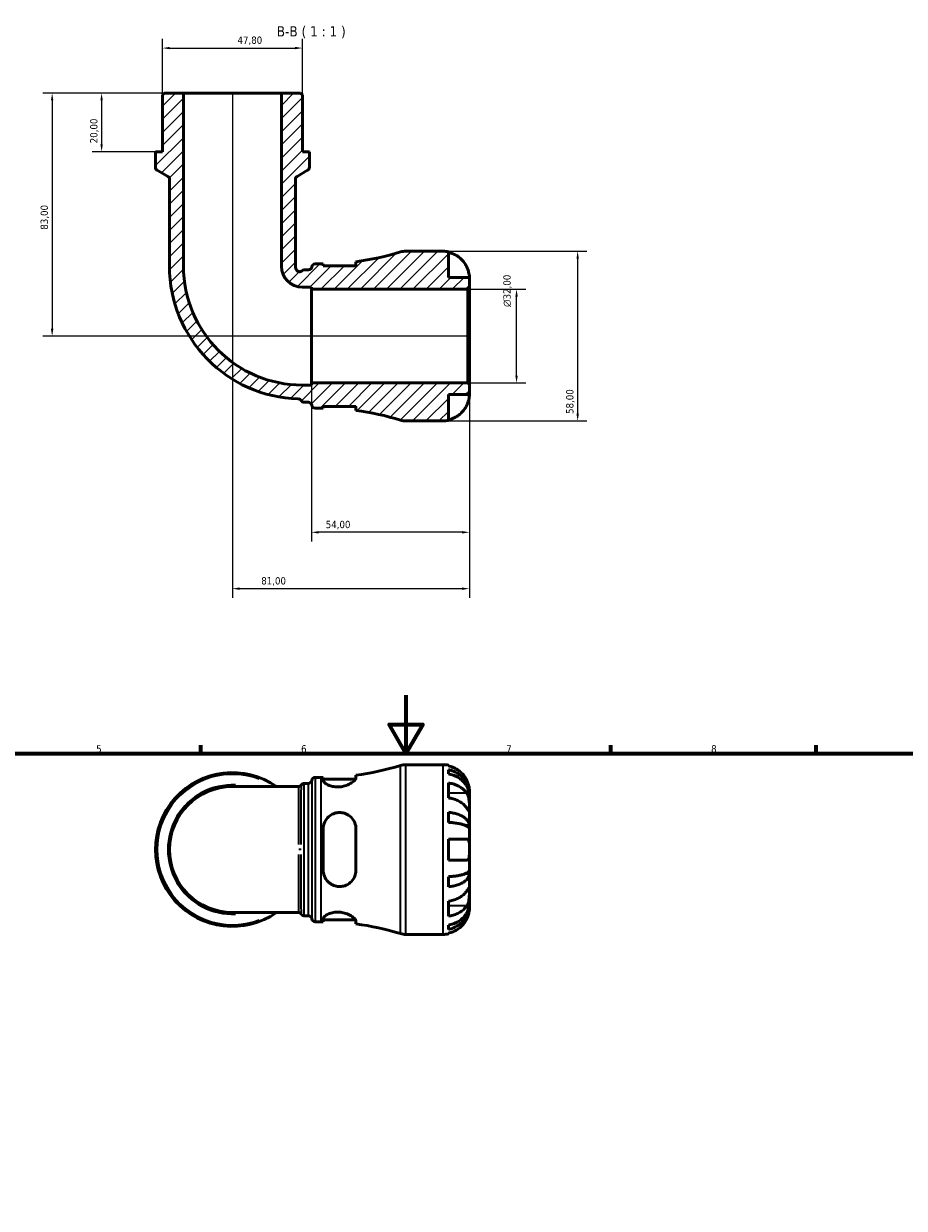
# Model space of a CAD drawing. Header units: millimetres. Extents: x 0 to 902, y 0 to 823.
# Tile 4 of 5: x 290 to 591, y 419 to 823. Entities that reach past the tile are written whole.
import ezdxf

# ---------------------------------------------------------------- set-up
doc = ezdxf.new("R2010")
doc.units = ezdxf.units.MM
for name, color, linetype, lineweight in [('Border (ISO)', 7, 'Continuous', 70), ('Dimension (ISO)', 7, 'Continuous', 25), ('Hatch (ISO)', 7, 'Continuous', 18), ('Symbol (ISO)', 7, 'Continuous', 25), ('Visible (ISO)', 7, 'Continuous', 50), ('Visible Narrow (ISO)', 7, 'Continuous', 35)]:
    doc.layers.add(name, color=color, linetype=linetype, lineweight=lineweight)
doc.styles.add('Label Text (ISO)', font='tahoma.ttf')
doc.styles.add('Note Text (ISO)', font='tahoma.ttf')
doc.dimstyles.new('Default (ISO)', dxfattribs={"dimtxt": 2.5, "dimasz": 2.5, "dimexe": 3.175, "dimexo": 0, "dimgap": 0.762, "dimtad": 1, "dimrnd": 1e-08, "dimzin": 0, "dimtxsty": 'Note Text (ISO)', "dimcen": 0.09, "dimdle": 10, "dimclrd": 256, "dimclre": 256, "dimclrt": 232, "dimazin": 0, "dimtfac": 1.40208, "dimtmove": 0, "dimatfit": 3, "dimfxl": 1, "dimtolj": 1, "dimtzin": 0, "dimlwd": -1, "dimlwe": -1, "dimarcsym": 0})

# ---------------------------------------------------------------- blocks, each defined once
blk = doc.blocks.new('Borders Default Border')
at = {"layer": 'Border (ISO)'}
for p, q in [((350.42, 574), (350.42, 576.9)), ((490.58, 574), (490.58, 576.9)), ((560.67, 574), (560.67, 576.9))]:
    blk.add_line(p, q, dxfattribs=at)
at = {"layer": 'Border (ISO)', "flags": 128}
for points in [[(420.5, 594), (420.5, 574), (414.73, 584), (426.27, 584), (420.5, 574)], [(20, 20), (20, 574), (821, 574), (821, 20), (20, 20)]]:
    blk.add_lwpolyline(points, dxfattribs=at)
at = {"layer": 'Border (ISO)', "color": 232, "true_color": 0xca0064, "char_height": 2.5, "attachment_point": 7, "style": 'Note Text (ISO)'}
for s, insert in [('5', (314.64, 574.35)), ('6', (384.66, 574.35)), ('7', (454.77, 574.4)), ('8', (524.81, 574.34))]:
    blk.add_mtext(s, dxfattribs=dict(at, insert=insert))
blk = doc.blocks.new('*D7')
at = {"layer": 'Defpoints', "color": 0, "transparency": 16777216}
for p in [(344.46, 799.7), (316.48, 779.7), (334.9, 779.7)]:
    blk.add_point(p, dxfattribs=at)
at = {"layer": 'Dimension (ISO)', "transparency": 16777216}
for p, q in [((344.46, 799.7), (313.31, 799.7)), ((316.48, 797.2), (316.48, 782.2)), ((334.9, 779.7), (313.31, 779.7))]:
    blk.add_line(p, q, dxfattribs=at)
for points in [[(316.06, 797.2), (316.9, 797.2), (316.48, 799.7)], [(316.06, 782.2), (316.9, 782.2), (316.48, 779.7)]]:
    blk.add_solid(points, dxfattribs=at)
at = {"layer": 'Dimension (ISO)', "color": 232, "true_color": 0xca0064, "transparency": 16777216, "insert": (312.55, 782.58), "char_height": 2.5, "attachment_point": 1, "rotation": 90, "style": 'Note Text (ISO)'}
blk.add_mtext('\\A1;20,00', dxfattribs=at)
blk = doc.blocks.new('*D8')
at = {"layer": 'Defpoints', "color": 0, "transparency": 16777216}
for p in [(441.61, 732.7), (458.31, 732.7), (441.61, 700.7)]:
    blk.add_point(p, dxfattribs=at)
at = {"layer": 'Dimension (ISO)', "transparency": 16777216}
for p, q in [((441.61, 732.7), (461.48, 732.7)), ((458.31, 703.2), (458.31, 730.2)), ((441.61, 700.7), (461.48, 700.7))]:
    blk.add_line(p, q, dxfattribs=at)
for points in [[(457.89, 730.2), (458.72, 730.2), (458.31, 732.7)], [(457.89, 703.2), (458.72, 703.2), (458.31, 700.7)]]:
    blk.add_solid(points, dxfattribs=at)
at = {"layer": 'Dimension (ISO)', "color": 232, "true_color": 0xca0064, "transparency": 16777216, "insert": (453.78, 726.64), "char_height": 2.5, "attachment_point": 1, "rotation": 90, "style": 'Note Text (ISO)'}
blk.add_mtext('\\A1;\\fAIGDT|b0|i0;\\H2.5000;\\ln\\fTahoma|b0|i0;\\H2.5000;32,00', dxfattribs=at)
blk = doc.blocks.new('*D9')
at = {"layer": 'Defpoints', "color": 0, "transparency": 16777216}
for p in [(388.19, 699.96), (442.19, 700.12), (388.19, 649.64)]:
    blk.add_point(p, dxfattribs=at)
at = {"layer": 'Dimension (ISO)', "transparency": 16777216}
for p, q in [((388.19, 699.96), (388.19, 646.46)), ((442.19, 700.12), (442.19, 646.46)), ((439.69, 649.64), (390.69, 649.64))]:
    blk.add_line(p, q, dxfattribs=at)
for points in [[(390.69, 650.06), (390.69, 649.22), (388.19, 649.64)], [(439.69, 650.06), (439.69, 649.22), (442.19, 649.64)]]:
    blk.add_solid(points, dxfattribs=at)
at = {"layer": 'Dimension (ISO)', "color": 232, "true_color": 0xca0064, "transparency": 16777216, "insert": (393.09, 653.57), "char_height": 2.5, "attachment_point": 1, "style": 'Note Text (ISO)'}
blk.add_mtext('\\A1;54,00', dxfattribs=at)
blk = doc.blocks.new('*D10')
at = {"layer": 'Defpoints', "color": 0, "transparency": 16777216}
for p in [(433.19, 745.7), (433.19, 687.7), (479.19, 687.7)]:
    blk.add_point(p, dxfattribs=at)
at = {"layer": 'Dimension (ISO)', "transparency": 16777216}
for p, q in [((433.19, 745.7), (482.37, 745.7)), ((479.19, 743.2), (479.19, 690.2)), ((433.19, 687.7), (482.37, 687.7))]:
    blk.add_line(p, q, dxfattribs=at)
for points in [[(478.78, 743.2), (479.61, 743.2), (479.19, 745.7)], [(478.78, 690.2), (479.61, 690.2), (479.19, 687.7)]]:
    blk.add_solid(points, dxfattribs=at)
at = {"layer": 'Dimension (ISO)', "color": 232, "true_color": 0xca0064, "transparency": 16777216, "insert": (475.25, 690.09), "char_height": 2.5, "attachment_point": 1, "rotation": 90, "style": 'Note Text (ISO)'}
blk.add_mtext('\\A1;58,00', dxfattribs=at)
blk = doc.blocks.new('*D11')
at = {"layer": 'Defpoints', "color": 0, "transparency": 16777216}
for p in [(361.19, 799.7), (442.19, 700.12), (361.19, 630.38)]:
    blk.add_point(p, dxfattribs=at)
at = {"layer": 'Dimension (ISO)', "transparency": 16777216}
for p, q in [((361.19, 799.7), (361.19, 627.21)), ((442.19, 700.12), (442.19, 627.21)), ((439.69, 630.38), (363.69, 630.38))]:
    blk.add_line(p, q, dxfattribs=at)
for points in [[(363.69, 630.8), (363.69, 629.97), (361.19, 630.38)], [(439.69, 630.8), (439.69, 629.97), (442.19, 630.38)]]:
    blk.add_solid(points, dxfattribs=at)
at = {"layer": 'Dimension (ISO)', "color": 232, "true_color": 0xca0064, "transparency": 16777216, "insert": (371.05, 634.32), "char_height": 2.5, "attachment_point": 1, "style": 'Note Text (ISO)'}
blk.add_mtext('\\A1;81,00', dxfattribs=at)
blk = doc.blocks.new('*D12')
at = {"layer": 'Defpoints', "color": 0, "transparency": 16777216}
for p in [(385.1, 815.12), (337.29, 799.12), (385.1, 799.12)]:
    blk.add_point(p, dxfattribs=at)
at = {"layer": 'Dimension (ISO)', "transparency": 16777216}
for p, q in [((337.29, 799.12), (337.29, 818.29)), ((385.1, 799.12), (385.1, 818.29)), ((339.79, 815.12), (382.6, 815.12))]:
    blk.add_line(p, q, dxfattribs=at)
for points in [[(339.79, 815.53), (339.79, 814.7), (337.29, 815.12)], [(382.6, 815.53), (382.6, 814.7), (385.1, 815.12)]]:
    blk.add_solid(points, dxfattribs=at)
at = {"layer": 'Dimension (ISO)', "color": 232, "true_color": 0xca0064, "transparency": 16777216, "insert": (362.93, 819.06), "char_height": 2.5, "attachment_point": 1, "style": 'Note Text (ISO)'}
blk.add_mtext('\\A1;47,80', dxfattribs=at)
blk = doc.blocks.new('*D13')
at = {"layer": 'Defpoints', "color": 0, "transparency": 16777216}
for p in [(344.46, 799.7), (299.57, 716.7), (441.61, 716.7)]:
    blk.add_point(p, dxfattribs=at)
at = {"layer": 'Dimension (ISO)', "transparency": 16777216}
for p, q in [((344.46, 799.7), (296.39, 799.7)), ((299.57, 797.2), (299.57, 719.2)), ((441.61, 716.7), (296.39, 716.7))]:
    blk.add_line(p, q, dxfattribs=at)
for points in [[(299.15, 797.2), (299.99, 797.2), (299.57, 799.7)], [(299.15, 719.2), (299.99, 719.2), (299.57, 716.7)]]:
    blk.add_solid(points, dxfattribs=at)
at = {"layer": 'Dimension (ISO)', "color": 232, "true_color": 0xca0064, "transparency": 16777216, "insert": (295.63, 753.05), "char_height": 2.5, "attachment_point": 1, "rotation": 90, "style": 'Note Text (ISO)'}
blk.add_mtext('\\A1;83,00', dxfattribs=at)

msp = doc.modelspace()

# ---------------------------------------------------------------- hatches: boundary and pattern name
at = {"layer": 'Hatch (ISO)'}
h = msp.add_hatch(dxfattribs=at)
h.set_pattern_fill('ANSI31', color=256, scale=25.4, style=0)
h.set_pattern_definition([(45, (0, 0), (-2.245064, 2.245064), [])])
edge = h.paths.add_edge_path()
edge.add_ellipse((420.402, 693.495), major_axis=(-1.71, -5.542), ratio=1, start_angle=0, end_angle=17.14711)
edge.add_line((420.402, 687.695), (433.194, 687.695))
edge.add_ellipse((433.194, 696.695), major_axis=(0, -9), ratio=1, start_angle=0, end_angle=11.53696)
edge.add_line((434.994, 687.877), (434.994, 696.695))
edge.add_line((434.994, 696.695), (442.194, 696.695))
edge.add_line((442.194, 696.695), (442.194, 700.115))
edge.add_line((442.194, 700.115), (441.614, 700.695))
edge.add_line((441.614, 700.695), (388.194, 700.695))
edge.add_line((388.194, 700.695), (388.194, 699.964))
edge.add_line((388.194, 699.964), (385.069, 699.964))
edge.add_ellipse((385.069, 740.57), major_axis=(0, -40.606), ratio=1, start_angle=270, end_angle=360, ccw=False)
edge.add_line((344.463, 740.57), (344.463, 799.695))
edge.add_line((344.463, 799.695), (337.872, 799.695))
edge.add_line((337.872, 799.695), (337.292, 799.115))
edge.add_line((337.292, 799.115), (337.292, 779.695))
edge.add_line((337.292, 779.695), (334.902, 779.695))
edge.add_line((334.902, 779.695), (334.902, 774.365))
edge.add_ellipse((336.062, 774.365), major_axis=(-1.16, 0), ratio=1, start_angle=0, end_angle=60)
edge.add_line((335.482, 773.361), (339.102, 771.27))
edge.add_ellipse((338.522, 770.266), major_axis=(0.58, 1.005), ratio=1, start_angle=300, end_angle=360, ccw=False)
edge.add_line((339.682, 770.266), (339.682, 740.57))
edge.add_ellipse((385.069, 740.57), major_axis=(-45.386, 0), ratio=1, start_angle=0, end_angle=88.37462)
edge.add_spline(control_points=[(383.781, 695.202), (383.9, 695.199), (384.017, 695.177), (384.242, 695.099), (384.347, 695.043), (384.564, 694.882), (384.666, 694.769), (384.743, 694.639)], knot_values=[-0.1165729, -0.1165729, -0.1165729, -0.1165729, -0.0809439, -0.0809439, -0.0453148, -0.0453148, 0, 0, 0, 0], degree=3, periodic=0)
edge.add_spline(control_points=[(384.743, 694.639), (384.806, 694.535), (384.884, 694.442), (385.071, 694.278), (385.18, 694.211), (385.438, 694.105), (385.587, 694.075), (385.738, 694.075)], knot_values=[-0.1198956, -0.1198956, -0.1198956, -0.1198956, -0.0835517, -0.0835517, -0.0453148, -0.0453148, 0, 0, 0, 0], degree=3, periodic=0)
edge.add_line((385.738, 694.075), (387.167, 694.075))
edge.add_ellipse((387.167, 692.915), major_axis=(0, 1.16), ratio=1, start_angle=277.18076, end_angle=360, ccw=False)
edge.add_ellipse((389.469, 693.205), major_axis=(-1.151, -0.145), ratio=1, start_angle=0, end_angle=82.81924)
edge.add_line((389.469, 692.045), (391.549, 692.045))
edge.add_ellipse((391.549, 599.981), major_axis=(0, 92.065), ratio=1, start_angle=359.5768, end_angle=360, ccw=False)
edge.add_line((392.229, 692.043), (392.229, 692.685))
edge.add_line((392.229, 692.685), (403.429, 692.685))
edge.add_line((403.429, 692.685), (403.429, 691.276))
edge.add_ellipse((391.549, 599.981), major_axis=(11.88, 91.295), ratio=1, start_angle=350.26698, end_angle=360, ccw=False)
edge = h.paths.add_edge_path()
edge.add_ellipse((420.402, 739.895), major_axis=(0, 5.8), ratio=1, start_angle=0, end_angle=17.14711)
edge.add_ellipse((391.549, 833.41), major_axis=(27.143, -87.973), ratio=1, start_angle=350.26698, end_angle=360, ccw=False)
edge.add_line((403.429, 742.115), (403.429, 740.705))
edge.add_line((403.429, 740.705), (392.229, 740.705))
edge.add_line((392.229, 740.705), (392.229, 741.348))
edge.add_ellipse((391.549, 833.41), major_axis=(0.68, -92.062), ratio=1, start_angle=359.5768, end_angle=360, ccw=False)
edge.add_line((391.549, 741.345), (389.469, 741.345))
edge.add_ellipse((389.469, 740.185), major_axis=(0, 1.16), ratio=1, start_angle=0, end_angle=82.81924)
edge.add_ellipse((387.167, 740.475), major_axis=(1.151, -0.145), ratio=1, start_angle=277.18076, end_angle=360, ccw=False)
edge.add_line((387.167, 739.315), (385.712, 739.315))
edge.add_ellipse((385.712, 738.155), major_axis=(0, 1.16), ratio=1, start_angle=0, end_angle=43.54233)
edge.add_spline(control_points=[(384.913, 738.996), (384.842, 738.929), (384.763, 738.87), (384.591, 738.775), (384.499, 738.739), (384.258, 738.676), (384.106, 738.667), (383.806, 738.709), (383.662, 738.758), (383.401, 738.91), (383.286, 739.011), (383.194, 739.13)], knot_values=[-0.1948811, -0.1948811, -0.1948811, -0.1948811, -0.1654127, -0.1654127, -0.1359443, -0.1359443, -0.0906295, -0.0906295, -0.0453148, -0.0453148, 0, 0, 0, 0], degree=3, periodic=0)
edge.add_ellipse((385.069, 740.57), major_axis=(-1.874, -1.44), ratio=1, start_angle=322.46542, end_angle=360, ccw=False)
edge.add_line((382.705, 740.57), (382.705, 770.266))
edge.add_ellipse((383.865, 770.266), major_axis=(-1.16, 0), ratio=1, start_angle=300, end_angle=360, ccw=False)
edge.add_line((383.285, 771.27), (386.905, 773.361))
edge.add_ellipse((386.325, 774.365), major_axis=(0.58, -1.005), ratio=1, start_angle=0, end_angle=60)
edge.add_line((387.485, 774.365), (387.485, 779.695))
edge.add_line((387.485, 779.695), (385.095, 779.695))
edge.add_line((385.095, 779.695), (385.095, 799.115))
edge.add_line((385.095, 799.115), (384.515, 799.695))
edge.add_line((384.515, 799.695), (377.925, 799.695))
edge.add_line((377.925, 799.695), (377.925, 740.57))
edge.add_ellipse((385.069, 740.57), major_axis=(-7.144, 0), ratio=1, start_angle=0, end_angle=90)
edge.add_line((385.069, 733.427), (388.194, 733.427))
edge.add_line((388.194, 733.427), (388.194, 732.695))
edge.add_line((388.194, 732.695), (441.614, 732.695))
edge.add_line((441.614, 732.695), (442.194, 733.275))
edge.add_line((442.194, 733.275), (442.194, 736.695))
edge.add_line((442.194, 736.695), (434.994, 736.695))
edge.add_line((434.994, 736.695), (434.994, 745.514))
edge.add_ellipse((433.194, 736.695), major_axis=(1.8, 8.818), ratio=1, start_angle=0, end_angle=11.53696)
edge.add_line((433.194, 745.695), (420.402, 745.695))

# ---------------------------------------------------------------- linework, layer by layer
at = {"layer": 'Visible (ISO)'}
for p, q in [((337.872, 799.695), (337.292, 799.115)), ((337.292, 799.115), (337.292, 779.695)), ((344.463, 799.695), (337.872, 799.695)), ((344.463, 740.57), (344.463, 799.695)), ((377.925, 799.695), (344.463, 799.695)), ((384.515, 799.695), (377.925, 799.695)), ((377.925, 799.695), (377.925, 740.57)), ((385.095, 799.115), (384.515, 799.695)), ((385.095, 779.695), (385.095, 799.115)), ((337.292, 779.695), (334.902, 779.695)), ((334.902, 779.695), (334.902, 774.365)), ((387.485, 779.695), (385.095, 779.695)), ((387.485, 774.365), (387.485, 779.695)), ((335.482, 773.361), (339.102, 771.27)), ((383.285, 771.27), (386.905, 773.361)), ((339.682, 770.266), (339.682, 740.57)), ((382.705, 740.57), (382.705, 770.266)), ((433.194, 745.695), (420.402, 745.695)), ((434.994, 736.695), (434.994, 745.514)), ((391.549, 741.345), (389.469, 741.345)), ((392.229, 740.705), (392.229, 741.348)), ((403.429, 742.115), (403.429, 740.705)), ((387.167, 739.315), (385.712, 739.315)), ((403.429, 740.705), (392.229, 740.705)), ((385.069, 733.427), (388.194, 733.427)), ((388.194, 733.427), (388.194, 732.695)), ((442.194, 736.695), (434.994, 736.695)), ((441.614, 732.695), (442.194, 733.275)), ((442.194, 733.275), (442.194, 736.695)), ((442.194, 700.115), (442.194, 733.275)), ((388.194, 732.695), (441.614, 732.695)), ((388.194, 700.695), (388.194, 732.695)), ((441.614, 732.695), (441.614, 700.695)), ((441.614, 700.695), (388.194, 700.695)), ((388.194, 700.695), (388.194, 699.964)), ((442.194, 700.115), (441.614, 700.695)), ((388.194, 699.964), (385.069, 699.964)), ((434.994, 687.877), (434.994, 696.695)), ((434.994, 696.695), (442.194, 696.695)), ((442.194, 696.695), (442.194, 700.115)), ((385.738, 694.075), (387.167, 694.075)), ((392.229, 692.043), (392.229, 692.685)), ((392.229, 692.685), (403.429, 692.685)), ((403.429, 692.685), (403.429, 691.276)), ((389.469, 692.045), (391.549, 692.045)), ((420.402, 687.695), (433.194, 687.695)), ((420.402, 570.238), (433.194, 570.238)), ((434.994, 570.056), (434.994, 569.83)), ((434.994, 568.523), (434.994, 567.09)), ((383.758, 562.749), (361.194, 562.749)), ((385.737, 563.858), (387.167, 563.858)), ((389.469, 565.888), (391.549, 565.888)), ((392.229, 565.89), (392.229, 564.864)), ((392.229, 565.248), (403.287, 565.248)), ((403.429, 565.663), (403.429, 566.658)), ((434.994, 564.001), (434.994, 558.91)), ((442.194, 559.951), (442.176, 559.951)), ((442.194, 559.951), (442.194, 561.238)), ((442.194, 559.461), (442.194, 559.951)), ((442.194, 555.38), (442.194, 559.461)), ((442.194, 549.479), (442.194, 555.38)), ((434.994, 553.973), (434.994, 550.513)), ((392.229, 548.278), (392.229, 534.198)), ((403.429, 534.198), (403.429, 548.278)), ((442.194, 549.479), (440.868, 549.479)), ((442.194, 548.296), (442.194, 549.479)), ((442.194, 541.238), (442.194, 548.296)), ((434.994, 544.838), (434.994, 537.638)), ((442.194, 534.18), (442.194, 541.238)), ((434.994, 531.963), (434.994, 528.503)), ((442.194, 532.997), (440.868, 532.997)), ((442.194, 532.997), (442.194, 534.18)), ((442.194, 527.096), (442.194, 532.997)), ((442.194, 523.015), (442.194, 527.096)), ((434.994, 523.566), (434.994, 518.475)), ((442.194, 522.525), (442.176, 522.525)), ((442.194, 522.525), (442.194, 523.015)), ((442.194, 521.238), (442.194, 522.525)), ((361.194, 519.727), (383.758, 519.727)), ((385.737, 518.618), (387.167, 518.618)), ((389.469, 516.588), (391.549, 516.588)), ((392.229, 517.612), (392.229, 516.585)), ((392.229, 517.228), (403.287, 517.228)), ((403.429, 515.818), (403.429, 516.813)), ((434.994, 515.386), (434.994, 513.953)), ((420.402, 512.238), (433.194, 512.238)), ((434.994, 512.646), (434.994, 512.42))]:
    msp.add_line(p, q, dxfattribs=at)
for centre, radius, start, end in [((336.062, 774.365), 1.16, 180, 240), ((386.325, 774.365), 1.16, 300, 0), ((338.522, 770.266), 1.16, 0, 60), ((383.865, 770.266), 1.16, 120, 180), ((391.549, 833.41), 92.065, 277.4141, 287.14711), ((420.402, 739.895), 5.8, 90, 107.14711), ((433.194, 736.695), 9, 78.46304, 90), ((389.469, 740.185), 1.16, 90, 172.81924), ((391.549, 833.41), 92.065, 270, 270.4232), ((385.069, 740.57), 45.386, 180, 268.37462), ((385.069, 740.57), 40.606, 180, 270), ((385.069, 740.57), 7.144, 180, 270), ((385.069, 740.57), 2.364, 180, 217.53458), ((385.712, 738.155), 1.16, 90, 133.54233), ((387.167, 740.475), 1.16, 270, 352.81924), ((387.167, 692.915), 1.16, 7.18076, 90), ((389.469, 693.205), 1.16, 187.18076, 270), ((391.549, 599.981), 92.065, 89.5768, 90), ((391.549, 599.981), 92.065, 72.85289, 82.5859), ((420.402, 693.495), 5.8, 252.85289, 270), ((433.194, 696.695), 9, 270, 281.53696), ((361.194, 541.238), 26.292, 54.9032, 305.0968), ((391.549, 657.953), 92.065, 277.4141, 287.14711), ((420.402, 564.438), 5.8, 90, 107.14711), ((433.194, 561.238), 9, 78.46304, 90), ((361.194, 541.238), 21.511, 90, 270), ((387.167, 565.018), 1.16, 270, 352.81924), ((389.469, 564.728), 1.16, 90, 172.81924), ((391.549, 657.953), 92.065, 270, 270.4232), ((387.167, 517.458), 1.16, 7.18076, 90), ((389.469, 517.748), 1.16, 187.18076, 270), ((391.549, 424.523), 92.065, 89.5768, 90), ((391.549, 424.523), 92.065, 72.85289, 82.5859), ((420.402, 518.038), 5.8, 252.85289, 270), ((433.194, 521.238), 9, 270, 281.53696)]:
    msp.add_arc(centre, radius, start, end, dxfattribs=at)
for points, knots in [([(434.994, 745.288), (435.568, 745.17), (436.129, 744.992), (437.139, 744.572), (437.678, 744.288), (438.684, 743.612), (439.151, 743.221), (439.938, 742.43), (440.33, 741.958), (440.915, 741.076), (441.135, 740.683), (441.318, 740.295)], [0.17075309, 0.17075309, 0.17075309, 0.17075309, 0.33215152, 0.33215152, 0.49888818, 0.49888818, 0.66562485, 0.66562485, 0.83351137, 0.83351137, 0.95687373, 0.95687373, 0.95687373, 0.95687373]), ([(403.287, 740.705), (403.303, 740.732), (403.318, 740.758), (403.396, 740.907), (403.429, 741.02), (403.429, 741.121)], [-0.23689217, -0.23689217, -0.23689217, -0.23689217, -0.21375265, -0.21375265, -0.10363871, -0.10363871, -0.10363871, -0.10363871]), ([(384.913, 738.996), (384.842, 738.929), (384.763, 738.87), (384.591, 738.775), (384.499, 738.739), (384.258, 738.676), (384.106, 738.667), (383.806, 738.709), (383.662, 738.758), (383.401, 738.91), (383.286, 739.011), (383.194, 739.13)], [-0.19488107, -0.19488107, -0.19488107, -0.19488107, -0.16541267, -0.16541267, -0.13594428, -0.13594428, -0.09062952, -0.09062952, -0.04531476, -0.04531476, 0, 0, 0, 0]), ([(441.318, 740.295), (441.319, 740.292), (441.321, 740.288), (441.412, 740.095), (441.495, 739.904), (441.638, 739.543), (441.7, 739.374), (441.825, 739.002), (441.884, 738.802), (442.023, 738.272), (442.082, 737.963), (442.164, 737.389), (442.181, 737.144), (442.195, 736.79), (442.194, 736.695), (442.194, 736.695)], [-0.58332629, -0.58332629, -0.58332629, -0.58332629, -0.58206847, -0.58206847, -0.51861604, -0.51861604, -0.4628074, -0.4628074, -0.39473272, -0.39473272, -0.27692423, -0.27692423, -0.14288351, -0.14288351, 0, 0, 0, 0]), ([(442.194, 696.695), (442.194, 696.695), (442.194, 696.663), (442.192, 696.528), (442.189, 696.42), (442.167, 696.062), (442.139, 695.77), (442.032, 695.175), (441.972, 694.908), (441.833, 694.415), (441.764, 694.199), (441.605, 693.756), (441.514, 693.53), (441.383, 693.236), (441.351, 693.166), (441.318, 693.095)], [-2.49913258, -2.49913258, -2.49913258, -2.49913258, -2.41505436, -2.41505436, -2.32384732, -2.32384732, -2.1841143, -2.1841143, -2.08674766, -2.08674766, -2.01440674, -2.01440674, -1.93994266, -1.93994266, -1.91637503, -1.91637503, -1.91637503, -1.91637503]), ([(383.781, 695.202), (383.9, 695.199), (384.017, 695.177), (384.242, 695.099), (384.347, 695.043), (384.564, 694.882), (384.666, 694.769), (384.743, 694.639)], [-0.11657295, -0.11657295, -0.11657295, -0.11657295, -0.08094385, -0.08094385, -0.04531476, -0.04531476, 0, 0, 0, 0]), ([(384.743, 694.639), (384.806, 694.535), (384.884, 694.442), (385.071, 694.278), (385.18, 694.211), (385.438, 694.105), (385.587, 694.075), (385.738, 694.075)], [-0.11989564, -0.11989564, -0.11989564, -0.11989564, -0.08355172, -0.08355172, -0.04531476, -0.04531476, 0, 0, 0, 0]), ([(403.429, 692.27), (403.429, 692.338), (403.414, 692.411), (403.361, 692.552), (403.329, 692.617), (403.287, 692.686)], [-1.97684595, -1.97684595, -1.97684595, -1.97684595, -1.90316413, -1.90316413, -1.8436799, -1.8436799, -1.8436799, -1.8436799]), ([(441.318, 693.095), (441.135, 692.708), (440.915, 692.315), (440.33, 691.433), (439.938, 690.961), (439.151, 690.17), (438.684, 689.779), (437.678, 689.103), (437.139, 688.819), (436.129, 688.399), (435.568, 688.221), (434.994, 688.103)], [4.42788405, 4.42788405, 4.42788405, 4.42788405, 4.5512464, 4.5512464, 4.71913293, 4.71913293, 4.88586959, 4.88586959, 5.05260626, 5.05260626, 5.21400469, 5.21400469, 5.21400469, 5.21400469]), ([(441.318, 564.838), (441.135, 565.226), (440.915, 565.618), (440.33, 566.5), (439.938, 566.973), (439.151, 567.763), (438.684, 568.155), (437.678, 568.831), (437.139, 569.115), (436.129, 569.535), (435.568, 569.712), (434.994, 569.83)], [4.42788405, 4.42788405, 4.42788405, 4.42788405, 4.5512464, 4.5512464, 4.71913293, 4.71913293, 4.88586959, 4.88586959, 5.05260626, 5.05260626, 5.21400469, 5.21400469, 5.21400469, 5.21400469]), ([(434.994, 568.523), (435.571, 568.408), (436.135, 568.236), (437.147, 567.83), (437.686, 567.556), (438.693, 566.903), (439.16, 566.525), (439.946, 565.763), (440.337, 565.308), (441.01, 564.33), (441.293, 563.806), (441.72, 562.808), (441.902, 562.241), (442.139, 561.083), (442.194, 560.492), (442.194, 559.951)], [0.1707461, 0.1707461, 0.1707461, 0.1707461, 0.33284, 0.33284, 0.4994944, 0.4994944, 0.6661487, 0.6661487, 0.8332087, 0.8332087, 1.0002688, 1.0002688, 1.1679728, 1.1679728, 1.3356767, 1.3356767, 1.3356767, 1.3356767]), ([(442.194, 559.461), (442.194, 559.943), (442.139, 560.469), (441.902, 561.499), (441.72, 562.004), (441.293, 562.892), (441.01, 563.358), (440.337, 564.229), (439.946, 564.633), (439.16, 565.312), (438.693, 565.648), (437.686, 566.229), (437.147, 566.473), (436.135, 566.835), (435.571, 566.988), (434.994, 567.09)], [4.0142509, 4.0142509, 4.0142509, 4.0142509, 4.1819549, 4.1819549, 4.3496588, 4.3496588, 4.5167189, 4.5167189, 4.6837789, 4.6837789, 4.8504333, 4.8504333, 5.0170876, 5.0170876, 5.1791816, 5.1791816, 5.1791816, 5.1791816]), ([(384.748, 563.304), (384.73, 563.274), (384.708, 563.241), (384.651, 563.167), (384.616, 563.126), (384.524, 563.035), (384.466, 562.986), (384.318, 562.889), (384.226, 562.842), (384.01, 562.771), (383.884, 562.749), (383.758, 562.749)], [17.7475833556, 17.7475833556, 17.7475833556, 17.7475833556, 17.7482167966, 17.7482167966, 17.7488502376, 17.7488502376, 17.7494836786, 17.7494836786, 17.7501171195, 17.7501171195, 17.7507505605, 17.7507505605, 17.7507505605, 17.7507505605]), ([(384.748, 563.304), (384.766, 563.333), (384.787, 563.366), (384.844, 563.44), (384.879, 563.481), (384.971, 563.571), (385.028, 563.621), (385.176, 563.717), (385.268, 563.765), (385.485, 563.836), (385.611, 563.858), (385.737, 563.858)], [3.14140499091, 3.14140499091, 3.14140499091, 3.14140499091, 3.14144480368, 3.14144480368, 3.14148461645, 3.14148461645, 3.14152442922, 3.14152442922, 3.14156424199, 3.14156424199, 3.14160405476, 3.14160405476, 3.14160405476, 3.14160405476]), ([(403.429, 565.663), (403.429, 565.596), (403.414, 565.523), (403.307, 565.236), (403.128, 564.996), (402.528, 564.419), (402.058, 564.074), (400.937, 563.455), (400.298, 563.178), (399.054, 562.818), (398.487, 562.708), (397.369, 562.609), (396.837, 562.613), (395.721, 562.727), (395.163, 562.852), (394.053, 563.216), (393.539, 563.472), (392.726, 564.014), (392.441, 564.301), (392.256, 564.667), (392.229, 564.769), (392.229, 564.864)], [-1.976846, -1.976846, -1.976846, -1.976846, -1.9031641, -1.9031641, -1.705924, -1.705924, -1.4576478, -1.4576478, -1.2245583, -1.2245583, -1.0486206, -1.0486206, -0.8868322, -0.8868322, -0.6981746, -0.6981746, -0.4672608, -0.4672608, -0.2235625, -0.2235625, -0.1230578, -0.1230578, -0.1230578, -0.1230578]), ([(434.994, 564.001), (435.568, 563.918), (436.129, 563.792), (437.139, 563.495), (437.678, 563.294), (438.684, 562.817), (439.151, 562.54), (439.938, 561.981), (440.33, 561.647), (440.915, 561.023), (441.135, 560.745), (441.318, 560.471)], [0.17075309, 0.17075309, 0.17075309, 0.17075309, 0.33215152, 0.33215152, 0.49888818, 0.49888818, 0.66562485, 0.66562485, 0.83351137, 0.83351137, 0.95687373, 0.95687373, 0.95687373, 0.95687373]), ([(442.194, 561.238), (442.194, 561.238), (442.194, 561.271), (442.192, 561.406), (442.189, 561.513), (442.167, 561.871), (442.139, 562.164), (442.032, 562.759), (441.972, 563.026), (441.833, 563.518), (441.764, 563.734), (441.605, 564.177), (441.514, 564.403), (441.383, 564.697), (441.351, 564.768), (441.318, 564.838)], [-2.49913258, -2.49913258, -2.49913258, -2.49913258, -2.41505436, -2.41505436, -2.32384732, -2.32384732, -2.1841143, -2.1841143, -2.08674766, -2.08674766, -2.01440674, -2.01440674, -1.93994266, -1.93994266, -1.91637503, -1.91637503, -1.91637503, -1.91637503]), ([(441.318, 555.38), (441.135, 555.654), (440.915, 555.932), (440.33, 556.555), (439.938, 556.889), (439.151, 557.449), (438.684, 557.726), (437.678, 558.203), (437.139, 558.404), (436.129, 558.701), (435.568, 558.827), (434.994, 558.91)], [4.42788405, 4.42788405, 4.42788405, 4.42788405, 4.5512464, 4.5512464, 4.71913293, 4.71913293, 4.88586959, 4.88586959, 5.05260626, 5.05260626, 5.21400469, 5.21400469, 5.21400469, 5.21400469]), ([(441.318, 560.471), (441.377, 560.383), (441.433, 560.289), (441.584, 560.011), (441.671, 559.816), (441.827, 559.389), (441.895, 559.158), (442.028, 558.578), (442.082, 558.225), (442.164, 557.419), (442.181, 556.973), (442.195, 556.116), (442.194, 555.717), (442.194, 555.38)], [-0.58004807, -0.58004807, -0.58004807, -0.58004807, -0.5384523, -0.5384523, -0.46383793, -0.46383793, -0.3862639, -0.3862639, -0.27840269, -0.27840269, -0.14277912, -0.14277912, 0, 0, 0, 0]), ([(442.194, 555.38), (442.194, 555.197), (442.194, 555.034), (442.192, 554.745), (442.191, 554.623), (442.175, 554.401), (442.157, 554.332), (442.081, 554.32), (442.026, 554.37), (441.888, 554.542), (441.82, 554.637), (441.663, 554.864), (441.575, 554.995), (441.427, 555.217), (441.373, 555.297), (441.318, 555.38)], [0, 0, 0, 0, 0.07774953, 0.07774953, 0.16081914, 0.16081914, 0.27783798, 0.27783798, 0.3882896, 0.3882896, 0.46542959, 0.46542959, 0.54035429, 0.54035429, 0.57953204, 0.57953204, 0.57953204, 0.57953204]), ([(392.229, 548.278), (392.229, 548.489), (392.241, 548.699), (392.337, 549.554), (392.522, 550.179), (393.119, 551.389), (393.551, 551.962), (394.572, 552.881), (395.142, 553.238), (396.281, 553.688), (396.817, 553.814), (397.919, 553.904), (398.466, 553.868), (399.66, 553.614), (400.278, 553.356), (401.505, 552.578), (402.076, 552.012), (402.909, 550.744), (403.192, 550.054), (403.396, 548.976), (403.429, 548.629), (403.429, 548.278)], [-1.9564638, -1.9564638, -1.9564638, -1.9564638, -1.890339, -1.890339, -1.6850061, -1.6850061, -1.4589244, -1.4589244, -1.2518906, -1.2518906, -1.0857552, -1.0857552, -0.9194053, -0.9194053, -0.7102433, -0.7102433, -0.4523347, -0.4523347, -0.2137527, -0.2137527, -0.1036387, -0.1036387, -0.1036387, -0.1036387]), ([(434.994, 553.973), (435.571, 553.913), (436.135, 553.822), (437.147, 553.609), (437.686, 553.466), (438.693, 553.124), (439.16, 552.925), (439.946, 552.526), (440.337, 552.288), (441.01, 551.775), (441.293, 551.5), (441.72, 550.977), (441.902, 550.68), (442.139, 550.073), (442.194, 549.763), (442.194, 549.479)], [0.1707461, 0.1707461, 0.1707461, 0.1707461, 0.33284, 0.33284, 0.4994944, 0.4994944, 0.6661487, 0.6661487, 0.8332087, 0.8332087, 1.0002688, 1.0002688, 1.1679728, 1.1679728, 1.3356767, 1.3356767, 1.3356767, 1.3356767]), ([(442.194, 548.296), (442.194, 548.436), (442.139, 548.589), (441.902, 548.889), (441.72, 549.035), (441.293, 549.293), (441.01, 549.429), (440.337, 549.682), (439.946, 549.799), (439.16, 549.997), (438.693, 550.094), (437.686, 550.263), (437.147, 550.334), (436.135, 550.439), (435.571, 550.484), (434.994, 550.513)], [4.0142509, 4.0142509, 4.0142509, 4.0142509, 4.1819549, 4.1819549, 4.3496588, 4.3496588, 4.5167189, 4.5167189, 4.6837789, 4.6837789, 4.8504333, 4.8504333, 5.0170876, 5.0170876, 5.1791816, 5.1791816, 5.1791816, 5.1791816]), ([(434.994, 544.838), (435.568, 544.838), (436.129, 544.838), (437.139, 544.838), (437.678, 544.838), (438.684, 544.838), (439.151, 544.838), (439.938, 544.838), (440.33, 544.838), (440.915, 544.838), (441.135, 544.838), (441.318, 544.838)], [0.17075309, 0.17075309, 0.17075309, 0.17075309, 0.33215152, 0.33215152, 0.49888818, 0.49888818, 0.66562485, 0.66562485, 0.83351137, 0.83351137, 0.95687373, 0.95687373, 0.95687373, 0.95687373]), ([(441.318, 544.838), (441.385, 544.838), (441.449, 544.829), (441.599, 544.786), (441.68, 544.74), (441.828, 544.603), (441.894, 544.508), (442.028, 544.217), (442.082, 543.999), (442.164, 543.417), (442.181, 543.038), (442.195, 542.184), (442.194, 541.713), (442.194, 541.238)], [-0.57647647, -0.57647647, -0.57647647, -0.57647647, -0.52968676, -0.52968676, -0.46054026, -0.46054026, -0.38562403, -0.38562403, -0.27730827, -0.27730827, -0.14258086, -0.14258086, 0, 0, 0, 0]), ([(442.194, 541.238), (442.194, 540.958), (442.194, 540.678), (442.192, 540.11), (442.189, 539.825), (442.167, 539.147), (442.139, 538.785), (442.032, 538.282), (441.972, 538.112), (441.833, 537.881), (441.764, 537.804), (441.605, 537.692), (441.514, 537.657), (441.383, 537.64), (441.351, 537.638), (441.318, 537.638)], [-2.49913258, -2.49913258, -2.49913258, -2.49913258, -2.41505436, -2.41505436, -2.32384732, -2.32384732, -2.1841143, -2.1841143, -2.08674766, -2.08674766, -2.01440674, -2.01440674, -1.93994266, -1.93994266, -1.91637503, -1.91637503, -1.91637503, -1.91637503]), ([(441.318, 537.638), (441.135, 537.638), (440.915, 537.638), (440.33, 537.638), (439.938, 537.638), (439.151, 537.638), (438.684, 537.638), (437.678, 537.638), (437.139, 537.638), (436.129, 537.638), (435.568, 537.638), (434.994, 537.638)], [4.42788405, 4.42788405, 4.42788405, 4.42788405, 4.5512464, 4.5512464, 4.71913293, 4.71913293, 4.88586959, 4.88586959, 5.05260626, 5.05260626, 5.21400469, 5.21400469, 5.21400469, 5.21400469]), ([(403.429, 534.198), (403.429, 533.963), (403.414, 533.729), (403.307, 532.88), (403.128, 532.288), (402.528, 531.058), (402.058, 530.449), (400.937, 529.485), (400.298, 529.117), (399.054, 528.705), (398.487, 528.606), (397.369, 528.591), (396.837, 528.661), (395.721, 528.972), (395.163, 529.236), (394.053, 529.997), (393.539, 530.527), (392.726, 531.768), (392.441, 532.488), (392.256, 533.561), (392.229, 533.878), (392.229, 534.198)], [-1.976846, -1.976846, -1.976846, -1.976846, -1.9031641, -1.9031641, -1.705924, -1.705924, -1.4576478, -1.4576478, -1.2245583, -1.2245583, -1.0486206, -1.0486206, -0.8868322, -0.8868322, -0.6981746, -0.6981746, -0.4672608, -0.4672608, -0.2235625, -0.2235625, -0.1230578, -0.1230578, -0.1230578, -0.1230578]), ([(434.994, 531.963), (435.571, 531.992), (436.135, 532.037), (437.147, 532.142), (437.686, 532.213), (438.693, 532.382), (439.16, 532.479), (439.946, 532.677), (440.337, 532.794), (441.01, 533.047), (441.293, 533.183), (441.72, 533.441), (441.902, 533.587), (442.139, 533.887), (442.194, 534.04), (442.194, 534.18)], [0.1707461, 0.1707461, 0.1707461, 0.1707461, 0.33284, 0.33284, 0.4994944, 0.4994944, 0.6661487, 0.6661487, 0.8332087, 0.8332087, 1.0002688, 1.0002688, 1.1679728, 1.1679728, 1.3356767, 1.3356767, 1.3356767, 1.3356767]), ([(442.194, 532.997), (442.194, 532.713), (442.139, 532.403), (441.902, 531.796), (441.72, 531.499), (441.293, 530.976), (441.01, 530.701), (440.337, 530.188), (439.946, 529.95), (439.16, 529.551), (438.693, 529.352), (437.686, 529.01), (437.147, 528.867), (436.135, 528.654), (435.571, 528.563), (434.994, 528.503)], [4.0142509, 4.0142509, 4.0142509, 4.0142509, 4.1819549, 4.1819549, 4.3496588, 4.3496588, 4.5167189, 4.5167189, 4.6837789, 4.6837789, 4.8504333, 4.8504333, 5.0170876, 5.0170876, 5.1791816, 5.1791816, 5.1791816, 5.1791816]), ([(434.994, 523.566), (435.568, 523.649), (436.129, 523.775), (437.139, 524.072), (437.678, 524.273), (438.684, 524.75), (439.151, 525.027), (439.938, 525.586), (440.33, 525.92), (440.915, 526.544), (441.135, 526.822), (441.318, 527.096)], [0.17075309, 0.17075309, 0.17075309, 0.17075309, 0.33215152, 0.33215152, 0.49888818, 0.49888818, 0.66562485, 0.66562485, 0.83351137, 0.83351137, 0.95687373, 0.95687373, 0.95687373, 0.95687373]), ([(441.318, 527.096), (441.377, 527.184), (441.433, 527.269), (441.584, 527.494), (441.671, 527.623), (441.827, 527.849), (441.895, 527.942), (442.028, 528.108), (442.082, 528.156), (442.164, 528.143), (442.181, 528.051), (442.195, 527.699), (442.194, 527.432), (442.194, 527.096)], [-0.58004807, -0.58004807, -0.58004807, -0.58004807, -0.5384523, -0.5384523, -0.46383793, -0.46383793, -0.3862639, -0.3862639, -0.27840269, -0.27840269, -0.14277912, -0.14277912, 0, 0, 0, 0]), ([(442.194, 527.096), (442.194, 526.913), (442.194, 526.71), (442.192, 526.259), (442.191, 526.009), (442.175, 525.381), (442.157, 524.996), (442.081, 524.242), (442.026, 523.881), (441.888, 523.296), (441.82, 523.066), (441.663, 522.641), (441.575, 522.447), (441.427, 522.176), (441.373, 522.088), (441.318, 522.005)], [0, 0, 0, 0, 0.07774953, 0.07774953, 0.16081914, 0.16081914, 0.27783798, 0.27783798, 0.3882896, 0.3882896, 0.46542959, 0.46542959, 0.54035429, 0.54035429, 0.57953204, 0.57953204, 0.57953204, 0.57953204]), ([(434.994, 515.386), (435.571, 515.488), (436.135, 515.641), (437.147, 516.003), (437.686, 516.247), (438.693, 516.828), (439.16, 517.164), (439.946, 517.843), (440.337, 518.247), (441.01, 519.117), (441.293, 519.584), (441.72, 520.472), (441.902, 520.977), (442.139, 522.007), (442.194, 522.533), (442.194, 523.015)], [0.1707461, 0.1707461, 0.1707461, 0.1707461, 0.33284, 0.33284, 0.4994944, 0.4994944, 0.6661487, 0.6661487, 0.8332087, 0.8332087, 1.0002688, 1.0002688, 1.1679728, 1.1679728, 1.3356767, 1.3356767, 1.3356767, 1.3356767]), ([(442.194, 522.525), (442.194, 521.984), (442.139, 521.393), (441.902, 520.235), (441.72, 519.668), (441.293, 518.67), (441.01, 518.146), (440.337, 517.168), (439.946, 516.713), (439.16, 515.951), (438.693, 515.573), (437.686, 514.92), (437.147, 514.646), (436.135, 514.24), (435.571, 514.068), (434.994, 513.953)], [4.0142509, 4.0142509, 4.0142509, 4.0142509, 4.1819549, 4.1819549, 4.3496588, 4.3496588, 4.5167189, 4.5167189, 4.6837789, 4.6837789, 4.8504333, 4.8504333, 5.0170876, 5.0170876, 5.1791816, 5.1791816, 5.1791816, 5.1791816]), ([(383.758, 519.727), (383.882, 519.727), (384.005, 519.706), (384.221, 519.636), (384.313, 519.589), (384.463, 519.492), (384.521, 519.443), (384.614, 519.353), (384.649, 519.311), (384.707, 519.237), (384.729, 519.203), (384.747, 519.173), (384.747, 519.173), (384.748, 519.172)], [10.6688609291, 10.6688609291, 10.6688609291, 10.6688609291, 10.6694814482, 10.6694814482, 10.6701132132, 10.6701132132, 10.6707449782, 10.6707449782, 10.6713767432, 10.6713767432, 10.6720085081, 10.6720085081, 10.672019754, 10.672019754, 10.672019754, 10.672019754]), ([(385.737, 518.618), (385.613, 518.618), (385.49, 518.639), (385.274, 518.708), (385.182, 518.756), (385.032, 518.852), (384.974, 518.902), (384.881, 518.992), (384.846, 519.034), (384.788, 519.109), (384.766, 519.142), (384.748, 519.172)], [6.28318480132, 6.28318480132, 6.28318480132, 6.28318480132, 6.28322378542, 6.28322378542, 6.28326359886, 6.28326359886, 6.28330341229, 6.28330341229, 6.28334322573, 6.28334322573, 6.2833838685, 6.2833838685, 6.2833838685, 6.2833838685]), ([(392.229, 517.612), (392.229, 517.675), (392.241, 517.74), (392.337, 518.02), (392.522, 518.253), (393.119, 518.751), (393.551, 519.014), (394.572, 519.451), (395.142, 519.627), (396.281, 519.822), (396.817, 519.864), (397.919, 519.836), (398.466, 519.768), (399.66, 519.509), (400.278, 519.295), (401.505, 518.742), (402.076, 518.387), (402.909, 517.725), (403.192, 517.416), (403.396, 517.027), (403.429, 516.914), (403.429, 516.813)], [-1.9564638, -1.9564638, -1.9564638, -1.9564638, -1.890339, -1.890339, -1.6850061, -1.6850061, -1.4589244, -1.4589244, -1.2518906, -1.2518906, -1.0857552, -1.0857552, -0.9194053, -0.9194053, -0.7102433, -0.7102433, -0.4523347, -0.4523347, -0.2137527, -0.2137527, -0.1036387, -0.1036387, -0.1036387, -0.1036387]), ([(441.318, 522.005), (441.135, 521.731), (440.915, 521.453), (440.33, 520.829), (439.938, 520.495), (439.151, 519.936), (438.684, 519.659), (437.678, 519.181), (437.139, 518.981), (436.129, 518.684), (435.568, 518.558), (434.994, 518.475)], [4.42788405, 4.42788405, 4.42788405, 4.42788405, 4.5512464, 4.5512464, 4.71913293, 4.71913293, 4.88586959, 4.88586959, 5.05260626, 5.05260626, 5.21400469, 5.21400469, 5.21400469, 5.21400469]), ([(441.318, 517.638), (441.385, 517.781), (441.449, 517.925), (441.599, 518.285), (441.68, 518.499), (441.828, 518.94), (441.894, 519.164), (442.028, 519.69), (442.082, 519.976), (442.164, 520.539), (442.181, 520.788), (442.195, 521.144), (442.194, 521.238), (442.194, 521.238)], [-0.57647647, -0.57647647, -0.57647647, -0.57647647, -0.52968676, -0.52968676, -0.46054026, -0.46054026, -0.38562403, -0.38562403, -0.27730827, -0.27730827, -0.14258086, -0.14258086, 0, 0, 0, 0]), ([(434.994, 512.646), (435.568, 512.764), (436.129, 512.941), (437.139, 513.361), (437.678, 513.645), (438.684, 514.321), (439.151, 514.713), (439.938, 515.503), (440.33, 515.976), (440.915, 516.858), (441.135, 517.25), (441.318, 517.638)], [0.17075309, 0.17075309, 0.17075309, 0.17075309, 0.33215152, 0.33215152, 0.49888818, 0.49888818, 0.66562485, 0.66562485, 0.83351137, 0.83351137, 0.95687373, 0.95687373, 0.95687373, 0.95687373])]:
    msp.add_open_spline(points, degree=3, knots=knots, dxfattribs=at)
at = {"layer": 'Visible Narrow (ISO)'}
for p, q in [((418.692, 512.85), (418.692, 569.626)), ((420.402, 569.881), (420.402, 512.595)), ((433.194, 512.595), (433.194, 569.881)), ((387.167, 518.896), (387.167, 563.579)), ((388.318, 564.582), (388.318, 517.894)), ((389.469, 565.585), (389.469, 516.891)), ((391.549, 516.891), (391.549, 565.585)), ((441.001, 560.471), (435.31, 560.471)), ((441.001, 522.005), (435.31, 522.005))]:
    msp.add_line(p, q, dxfattribs=at)
for radius, start, end in [(25.712, 69.10813, 290.89187), (22.091, 87.15765, 272.84235)]:
    msp.add_arc((361.194, 541.238), radius, start, end, dxfattribs=at)
msp.add_ellipse((383.748, 541.234), major_axis=(-1.16, 0), ratio=0.0001619, start_param=3.7316256, end_param=4.633892, dxfattribs=at)
for points, knots in [([(383.762, 562.684), (383.763, 562.627), (383.764, 562.534), (383.767, 562.192), (383.768, 561.882), (383.772, 560.822), (383.774, 559.914), (383.776, 558.051), (383.777, 557.232), (383.778, 555.653), (383.778, 554.911), (383.779, 553.343), (383.779, 552.517), (383.78, 549.705), (383.781, 547.596), (383.781, 544.578), (383.781, 543.749), (383.781, 542.918)], [-17.5737112, -17.5737112, -17.5737112, -17.5737112, -17.3458465, -17.3458465, -16.972868, -16.972868, -16.3589705, -16.3589705, -15.964331, -15.964331, -15.6573679, -15.6573679, -15.3503995, -15.3503995, -14.6488181, -14.6488181, -14.3870022, -14.3870022, -14.3870022, -14.3870022]), ([(384.743, 542.961), (384.743, 543.813), (384.743, 544.665), (384.743, 547.763), (384.744, 549.926), (384.744, 552.812), (384.744, 553.659), (384.744, 555.268), (384.744, 556.029), (384.744, 557.649), (384.744, 558.49), (384.745, 560.401), (384.745, 561.331), (384.746, 562.418), (384.746, 562.735), (384.747, 563.083), (384.747, 563.177), (384.747, 563.235)], [14.3868438, 14.3868438, 14.3868438, 14.3868438, 14.6488181, 14.6488181, 15.3503995, 15.3503995, 15.6573679, 15.6573679, 15.964331, 15.964331, 16.3589705, 16.3589705, 16.972868, 16.972868, 17.3458465, 17.3458465, 17.5707023, 17.5707023, 17.5707023, 17.5707023]), ([(385.737, 518.897), (385.737, 518.927), (385.737, 518.959), (385.738, 519.708), (385.738, 521.453), (385.738, 526.3), (385.738, 529.248), (385.738, 536.065), (385.738, 539.985), (385.738, 547.3), (385.738, 550.706), (385.738, 556.699), (385.738, 559.248), (385.738, 562.295), (385.738, 563.163), (385.737, 563.578)], [-6.1261058, -6.1261058, -6.1261058, -6.1261058, -6.1006135, -6.1006135, -5.5788907, -5.5788907, -5.1077679, -5.1077679, -4.5990781, -4.5990781, -4.1313609, -4.1313609, -3.6483144, -3.6483144, -3.2986831, -3.2986831, -3.2986831, -3.2986831]), ([(383.781, 539.551), (383.781, 537.575), (383.781, 535.606), (383.78, 531.155), (383.779, 528.7), (383.776, 524.618), (383.774, 522.917), (383.769, 520.664), (383.766, 519.995), (383.762, 519.793)], [-14.0329077, -14.0329077, -14.0329077, -14.0329077, -13.4092247, -13.4092247, -12.5318671, -12.5318671, -11.6536417, -11.6536417, -10.845916, -10.845916, -10.845916, -10.845916]), ([(384.747, 519.241), (384.746, 519.449), (384.746, 520.134), (384.745, 522.44), (384.744, 524.184), (384.744, 528.372), (384.744, 530.891), (384.743, 535.459), (384.743, 537.48), (384.743, 539.509)], [10.8489169, 10.8489169, 10.8489169, 10.8489169, 11.6536417, 11.6536417, 12.5318671, 12.5318671, 13.4092247, 13.4092247, 14.0330657, 14.0330657, 14.0330657, 14.0330657])]:
    msp.add_open_spline(points, degree=3, knots=knots, dxfattribs=at)

# ---------------------------------------------------------------- block references
msp.add_blockref('Borders Default Border', (0, 0))

# ---------------------------------------------------------------- texts
at = {"layer": 'Symbol (ISO)', "insert": (376.345, 818.445), "char_height": 3.5, "attachment_point": 7, "style": 'Label Text (ISO)'}
msp.add_mtext('B-B ( 1 : 1 )', dxfattribs=at)

# ---------------------------------------------------------------- dimensions: what is measured, and where the dimension line sits
at = {"layer": 'Dimension (ISO)'}
for base, p1, p2, angle, picture, middle in [((385.095, 815.115), (337.292, 799.115), (385.095, 799.115), 180, '*D12', (367.099, 815.115)), ((299.57, 716.695), (344.463, 799.695), (441.614, 716.695), 270, '*D13', (299.57, 757.195)), ((316.481, 779.695), (344.463, 799.695), (334.902, 779.695), 270, '*D7', (316.481, 786.695)), ((361.194, 630.383), (442.194, 700.115), (361.194, 799.695), 180, '*D11', (375.194, 630.383)), ((479.194, 687.695), (433.194, 745.695), (433.194, 687.695), 90, '*D10', (479.194, 694.195)), ((388.194, 649.639), (442.194, 700.115), (388.194, 699.964), 180, '*D9', (397.194, 649.639))]:
    dim = msp.add_linear_dim(base=base, p1=p1, p2=p2, angle=angle, dimstyle='Default (ISO)', override={"dimdec": 2, "dimtp": 0, "dimtm": 0, "dimtdec": 2, "dimtofl": 0, "dimatfit": 1}, dxfattribs=at)
    dim.commit()
    dim.dimension.update_dxf_attribs({"geometry": picture, "text_midpoint": middle, "dimtype": 160})
dim = msp.add_linear_dim(base=(458.305, 732.695), p1=(441.614, 700.695), p2=(441.614, 732.695), angle=90, text='\\fAIGDT|b0|i0;\\H2.5000;\\ln\\fTahoma|b0|i0;\\H2.5000;<>', dimstyle='Default (ISO)', override={"dimdec": 2, "dimtp": 0, "dimtm": 0, "dimtdec": 2, "dimtofl": 0, "dimatfit": 1}, dxfattribs=at)
dim.commit()
dim.dimension.update_dxf_attribs({"geometry": '*D8', "text_midpoint": (458.305, 732.195), "dimtype": 160})

doc.saveas('drawing.dxf')
